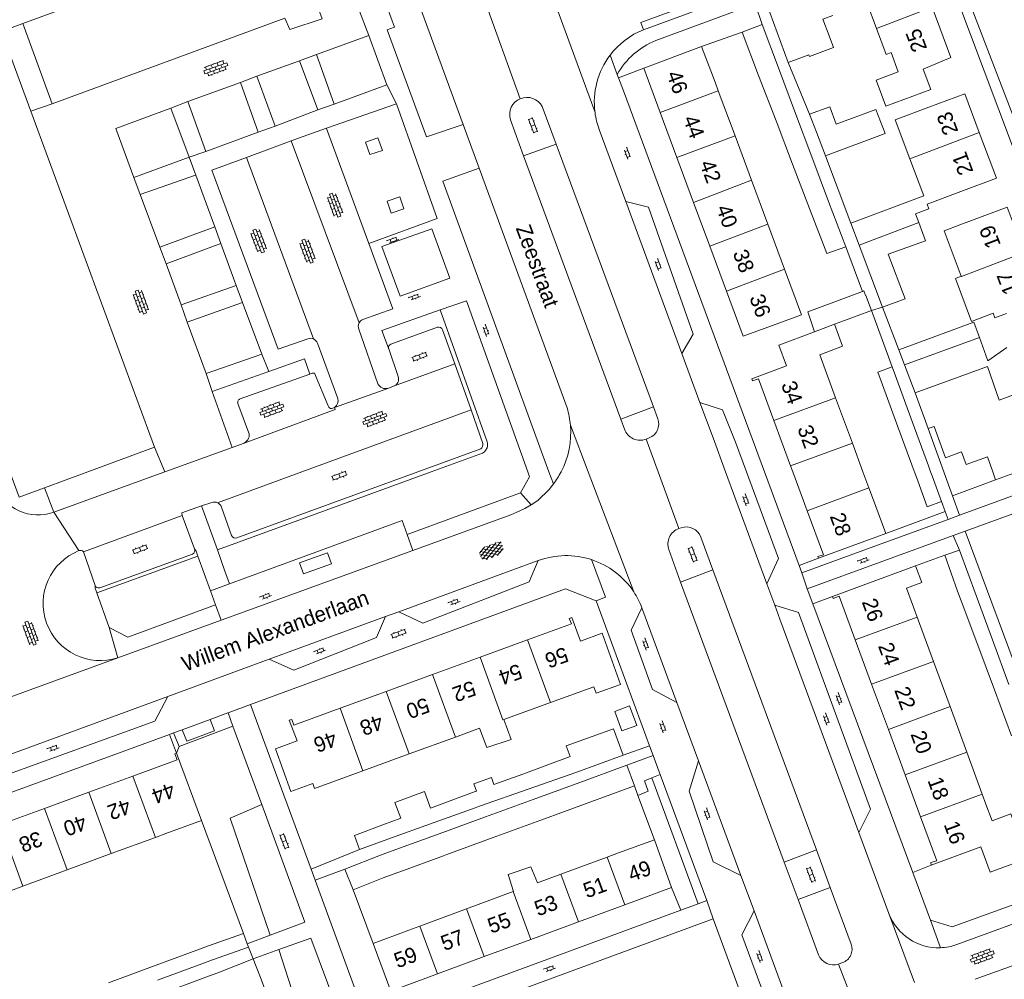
# Model space of a CAD drawing. Extents: x 99476 to 102828, y 406437 to 407931.
# Tile 82 of 162: x 100638 to 100767, y 406933 to 407059. Entities that reach past the tile are written whole.
import ezdxf

# ---------------------------------------------------------------- set-up
doc = ezdxf.new("R2010")
doc.units = 0
doc.header["$MEASUREMENT"] = 0
for name, color, linetype, lineweight in [('BG_bijgebouw', 253, 'Continuous', 0), ('BG_dakoverstek', 253, 'Continuous', 13), ('BG_dakoverstek bijgebouw', 253, 'Continuous', 0), ('BG_gesloten verharding', 253, 'Continuous', 0), ('BG_heg haag', 253, 'Continuous', 0), ('BG_hoofdgebouw', 253, 'Continuous', 13), ('BG_huisnummer', 253, 'Continuous', 0), ('BG_kant verharding', 253, 'Continuous', 0), ('BG_muur', 253, 'Continuous', 0), ('BG_open verharding', 253, 'Continuous', 0), ('BG_raster', 253, 'Continuous', 0), ('BG_schutting', 253, 'Continuous', 0), ('BG_straatnaam', 253, 'Continuous', 0), ('BG_tussenmuur', 253, 'Continuous', 0), ('BG_vlakafsluiter', 253, 'Continuous', 0)]:
    doc.layers.add(name, color=color, linetype=linetype, lineweight=lineweight)
doc.styles.add('Style-WORKING', font='WORKING.shx')

# ---------------------------------------------------------------- blocks, each defined once
blk = doc.blocks.new('S02OV2')
at = {"layer": 'BG_open verharding', "linetype": 'Continuous', "lineweight": 0}
for p, q in [((0.052866, 0.482148), (0.183301, 0.482148)), ((0.183301, -1.01785), (0.183301, 0.982147)), ((0.183301, 0.895191), (0.705039, 0.895191)), ((0.705039, -1.01785), (0.705039, 0.982147)), ((0.705039, 0.43867), (0.835473, 0.43867)), ((0.052866, -0.517416), (0.183301, -0.517416)), ((0.183301, -0.017851), (0.705039, -0.017851)), ((0.183301, -0.930894), (0.705039, -0.930894)), ((0.705039, -0.473938), (0.835473, -0.473938))]:
    blk.add_line(p, q, dxfattribs=at)
blk = doc.blocks.new('S02OV6')
at = {"layer": 'BG_open verharding', "linetype": 'Continuous', "lineweight": 0}
for p, q in [((0, 0.20784), (1.371449, 0.20784)), ((0.085505, 0.20784), (0.085505, 0.268177)), ((0.485, -0.192), (0.486, 0.207)), ((0.885505, 0.20784), (0.885505, 0.31106)), ((1.285, -0.193), (1.285, 0.207)), ((0.268333, -0.19216), (1.549656, -0.19216)), ((0.885505, -0.32925), (0.885505, -0.19216))]:
    blk.add_line(p, q, dxfattribs=at)
blk = doc.blocks.new('S02OV4')
at = {"layer": 'BG_open verharding', "linetype": 'Continuous', "lineweight": 0}
for p, q in [((0, -0.200092), (0, 0.200092)), ((0, 0.2), (3.201, 0.2)), ((0.214, 0.6), (2.9, 0.6)), ((0.4, 0.199), (0.4, 0.6)), ((0.8, 0.6), (0.8, 0.7)), ((0.8, -0.2), (0.8, 0.2)), ((1.2, 0.2), (1.2, 0.6)), ((1.6, 0.6), (1.6, 0.7)), ((1.6, -0.2), (1.6, 0.2)), ((2, 0.199), (2, 0.6)), ((2.4, 0.6), (2.4, 0.7)), ((2.4, -0.2), (2.4, 0.2)), ((2.8, 0.2), (2.8, 0.6)), ((3.2, -0.199908), (3.2, 0.200092)), ((0, -0.2), (3.2, -0.199)), ((0.31, -0.6), (2.9, -0.6)), ((0.4, -0.6), (0.399, -0.2)), ((0.8, -0.7), (0.8, -0.6)), ((1.2, -0.6), (1.2, -0.2)), ((1.6, -0.7), (1.6, -0.6)), ((2, -0.6), (1.999, -0.2)), ((2.4, -0.7), (2.4, -0.6)), ((2.8, -0.6), (2.8, -0.2))]:
    blk.add_line(p, q, dxfattribs=at)
blk = doc.blocks.new('S01GV4')
at = {"layer": 'BG_gesloten verharding', "linetype": 'Continuous', "lineweight": 0}
for p, q in [((0, 0.278304), (0.9421, 0.823239)), ((0, -0.181671), (1.741927, 0.823239)), ((0, 0.098949), (1.593645, -0.823239)), ((0.117, -0.579), (1.53, 0.238)), ((0.163, 0.466), (2.296, -0.767)), ((0.531, -0.801), (3.134, 0.701)), ((0.567, 0.694), (2.709, -0.545)), ((1.118159, 0.823239), (3.097745, -0.32208)), ((1.293565, -0.823239), (3.161206, 0.256049)), ((1.529745, 0.23842), (2.542019, 0.823239)), ((1.91699, 0.823239), (3.161206, 0.104286)), ((2.715943, 0.823239), (3.161206, 0.565645)), ((0, -0.363991), (0.793486, -0.823239)), ((2.092105, -0.823239), (3.161206, -0.205903))]:
    blk.add_line(p, q, dxfattribs=at)

msp = doc.modelspace()

# ---------------------------------------------------------------- linework, layer by layer
at = {"layer": 'BG_bijgebouw', "linetype": 'Continuous', "lineweight": 0}
for p, q in [((100738.94, 407053.726), (100736.038, 407061.609)), ((100732.89, 407057.689), (100735.532, 407058.715)), ((100735.532, 407058.715), (100737.667, 407053.018)), ((100735.055, 407052.03), (100732.89, 407057.689)), ((100737.667, 407053.018), (100739.91, 407047.035)), ((100737.332, 407046.079), (100735.055, 407052.03)), ((100739.91, 407047.035), (100742.042, 407041.348)), ((100742.628, 407044.601), (100741.74, 407046.93)), ((100739.515, 407040.372), (100737.332, 407046.079)), ((100743.825, 407041.461), (100742.628, 407044.601)), ((100742.042, 407041.348), (100744.235, 407035.498)), ((100741.739, 407034.56), (100739.515, 407040.372)), ((100744.235, 407035.498), (100746.478, 407029.513)), ((100751.32, 407021.615), (100748.242, 407029.734)), ((100745.01, 407019.368), (100747.977, 407020.468)), ((100753.424, 407016.009), (100754.174, 407014.068)), ((100751.117, 407011.906), (100750.682, 407013.092)), ((100752.996, 407012.598), (100752.562, 407013.782)), ((100753.314, 407005.916), (100751.117, 407011.906)), ((100755.196, 407006.599), (100752.996, 407012.598)), ((100757.328, 407000.786), (100755.196, 407006.599)), ((100755.45, 407000.091), (100753.314, 407005.916)), ((100758.77, 407001.57), (100758.252, 407003.01)), ((100762.275, 407000.951), (100761.67, 407002.64)), ((100759.348662, 407000), (100758.77, 407001.57)), ((100765.09, 407001.96), (100762.275, 407000.951)), ((100765.09, 407001.96), (100765.773721, 407000)), ((100755.483388, 407000), (100755.45, 407000.091)), ((100755.92, 406998.81), (100755.483388, 407000)), ((100757.616485, 407000), (100757.328, 407000.786)), ((100757.8, 406999.5), (100757.616485, 407000)), ((100759.401, 406999.858), (100759.348662, 407000)), ((100765.773721, 407000), (100766.14, 406998.95)), ((100755.92, 406998.81), (100757.165, 406995.415)), ((100759.045, 406996.104), (100757.8, 406999.5)), ((100760.5, 406996.88), (100759.401, 406999.858)), ((100766.14, 406998.95), (100760.5, 406996.88)), ((100761.39, 406989.75), (100759.47, 406989.06)), ((100763.579, 406983.798), (100761.39, 406989.75)), ((100759.47, 406989.06), (100761.16, 406984.36)), ((100761.16, 406984.36), (100761.636, 406983.077)), ((100765.719, 406977.979), (100763.579, 406983.798)), ((100761.636, 406983.077), (100763.792, 406977.264)), ((100763.792, 406977.264), (100765.974, 406971.384)), ((100767.882, 406972.097), (100765.719, 406977.979)), ((100765.974, 406971.384), (100768.206, 406965.366)), ((100704.102, 406960.356), (100710.324, 406962.651)), ((100717.287, 406962.811), (100711.09, 406960.551)), ((100711.578, 406959.262), (100717.751, 406961.522)), ((100717.751, 406961.522), (100718.749, 406958.799)), ((100700.321, 406958.962), (100704.102, 406960.356)), ((100711.09, 406960.551), (100704.832, 406958.356)), ((100705.482, 406957.031), (100711.578, 406959.262)), ((100718.749, 406958.799), (100712.576, 406956.539)), ((100691.997, 406955.892), (100697.879, 406958.061)), ((100697.879, 406958.061), (100698.027, 406958.116)), ((100704.832, 406958.356), (100698.573, 406956.16)), ((100699.221, 406954.738), (100705.482, 406957.031)), ((100712.576, 406956.539), (100712.208, 406956.404)), ((100706.489, 406954.309), (100709.602, 406955.449)), ((100692.484, 406953.981), (100686.423, 406951.802)), ((100693.141, 406952.513), (100699.221, 406954.738)), ((100700.227, 406952.016), (100706.489, 406954.309)), ((100686.996, 406950.263), (100693.141, 406952.513)), ((100686.423, 406951.802), (100682.697, 406950.462)), ((100694.139, 406949.787), (100700.227, 406952.016)), ((100685.431, 406949.69), (100680.78, 406947.85)), ((100685.431, 406949.69), (100686.996, 406950.263)), ((100693.708, 406949.629), (100694.139, 406949.787)), ((100680.78, 406947.85), (100681.851, 406945.15)), ((100687.576, 406947.384), (100687.999, 406947.539)), ((100681.851, 406945.15), (100685.813, 406946.718)), ((100667.491, 406939.44), (100662.78, 406937.76)), ((100667.979, 406938.075), (100667.491, 406939.44)), ((100668.131, 406937.65), (100667.979, 406938.075)), ((100661.367, 406937.238), (100655.555, 406935.091)), ((100662.78, 406937.76), (100661.367, 406937.238)), ((100663.42, 406935.97), (100668.131, 406937.65)), ((100656.214, 406933.291), (100662.03, 406935.453)), ((100662.03, 406935.453), (100663.42, 406935.97)), ((100664.101, 406934.26), (100668.751, 406936.1)), ((100668.751, 406936.1), (100669.62, 406933.892)), ((100655.555, 406935.091), (100649.763, 406932.952)), ((100662.56, 406933.69), (100664.101, 406934.26)), ((100656.441, 406931.424), (100662.56, 406933.69)), ((100669.62, 406933.892), (100669.629, 406933.869)), ((100669.629, 406933.869), (100670.834, 406930.614))]:
    msp.add_line(p, q, dxfattribs=at)
at = {"layer": 'BG_bijgebouw', "linetype": 'Continuous', "lineweight": 0, "flags": 128}
for points in [[(100744.317, 407057.241), (100744.891, 407055.681), (100741.709, 407054.51), (100741.633, 407054.717), (100738.94, 407053.726)], [(100741.74, 407046.93), (100744.401, 407047.911), (100745.216, 407045.64)], [(100745.216, 407045.64), (100750.432, 407047.545), (100751.664, 407044.386), (100743.825, 407041.461)], [(100746.478, 407029.513), (100743.991, 407028.673), (100741.739, 407034.56)], [(100756.058, 407032.747), (100756.943, 407030.327), (100752.026, 407028.588), (100754.256, 407022.718), (100751.32, 407021.615)], [(100742.36, 407018.39), (100741.504, 407020.996), (100748.662, 407023.68)], [(100748.662, 407023.68), (100748.837, 407023.746), (100749.066, 407023.143)], [(100749.857, 407021.158), (100749.122, 407023.163), (100749.066, 407023.143)], [(100764.011, 407017.623), (100763.271, 407019.656), (100753.424, 407016.009)], [(100710.324, 406962.651), (100709.806, 406964.071), (100716, 406966.262), (100717.287, 406962.811)], [(100685.739, 406953.678), (100688.107, 406954.559), (100687.346, 406956.634), (100691.235, 406958.068), (100691.997, 406955.892)], [(100698.573, 406956.16), (100697.407, 406955.751), (100692.484, 406953.981)], [(100682.697, 406950.462), (100682.042, 406952.304), (100685.739, 406953.678)]]:
    msp.add_lwpolyline(points, dxfattribs=at)
at = {"layer": 'BG_dakoverstek', "linetype": 'Continuous', "lineweight": 13}
for p, q in [((100765.119, 407014.58), (100767.632, 407016.33)), ((100753.63, 406986.92), (100755.646, 406987.659))]:
    msp.add_line(p, q, dxfattribs=at)
at = {"layer": 'BG_dakoverstek', "linetype": 'Continuous', "lineweight": 13, "flags": 128}
for points in [[(100761.456, 407032.417), (100759.389, 407031.64), (100761.633, 407025.672)], [(100761.633, 407025.672), (100760.871, 407025.385), (100762.989, 407019.751), (100765.819, 407020.815)], [(100769.803, 407010.582), (100766.625, 407009.432), (100765.056, 407013.818)], [(100755.646, 406987.659), (100756.442, 406985.487), (100754.435, 406984.751)], [(100770.871, 406953.274), (100769.016, 406952.625), (100768.154, 406955.138), (100765.678, 406954.201)]]:
    msp.add_lwpolyline(points, dxfattribs=at)
at = {"layer": 'BG_dakoverstek bijgebouw', "linetype": 'Continuous', "lineweight": 0}
for p, q in [((100749.857, 407021.158), (100747.977, 407020.468)), ((100752.562, 407013.782), (100750.682, 407013.092)), ((100758.252, 407003.01), (100757.295, 407005.678)), ((100757.165, 406995.415), (100759.045, 406996.104)), ((100712.208, 406956.404), (100709.602, 406955.449)), ((100687.999, 406947.539), (100693.708, 406949.629)), ((100685.813, 406946.718), (100687.576, 406947.384))]:
    msp.add_line(p, q, dxfattribs=at)
at = {"layer": 'BG_dakoverstek bijgebouw', "linetype": 'Continuous', "lineweight": 0, "flags": 128}
for points in [[(100744.317, 407057.241), (100743.474, 407059.428), (100744.777, 407059.878)], [(100757.295, 407005.678), (100758.077, 407005.958), (100759.547, 407001.857), (100761.67, 407002.64)], [(100717.116, 406966), (100719.078, 406966.721), (100718.136, 406969.286), (100716.174, 406968.565), (100717.116, 406966)], [(100698.027, 406958.116), (100697.691, 406959.063), (100699.996, 406959.879), (100700.321, 406958.962)]]:
    msp.add_lwpolyline(points, dxfattribs=at)
at = {"layer": 'BG_heg haag', "linetype": 'Continuous', "lineweight": 0}
for p, q in [((100766.14, 406998.95), (100768.989005, 407000)), ((100759.52, 406994.81), (100759.045, 406996.104)), ((100759.52, 406994.81), (100759.907, 406993.771)), ((100759.907, 406993.771), (100751.146, 406990.57)), ((100742.172, 406982.669), (100744.76, 406983.63)), ((100719.783, 406966.658), (100717.574, 406972.641)), ((100672.468, 406958.414), (100676.344, 406947.88)), ((100723.621, 406945.47), (100724.826, 406942.493))]:
    msp.add_line(p, q, dxfattribs=at)
at = {"layer": 'BG_hoofdgebouw', "linetype": 'Continuous', "lineweight": 13}
for p, q in [((100638.521, 407058.83), (100679.371, 407073.85)), ((100672.906, 407059.528), (100642.39, 407048.31)), ((100642.39, 407048.31), (100638.521, 407058.83)), ((100727.55, 407055.83), (100719.99, 407052.96)), ((100729.33, 407051.16), (100727.55, 407055.83)), ((100719.99, 407052.96), (100722.146, 407047.145)), ((100729.752, 407050.023), (100729.33, 407051.16)), ((100731.954, 407044.084), (100729.752, 407050.023)), ((100655.827, 407003.227), (100639.575, 407047.336)), ((100722.146, 407047.145), (100724.33, 407041.256)), ((100734.105, 407038.282), (100731.954, 407044.084)), ((100724.33, 407041.256), (100726.519, 407035.35)), ((100754.908, 407041.06), (100756.737, 407036.205)), ((100736.251, 407032.495), (100734.105, 407038.282)), ((100747.141, 407032.638), (100756.737, 407036.205)), ((100761.57, 407036.79), (100757.143, 407035.125)), ((100726.519, 407035.35), (100728.639, 407029.632)), ((100738.441, 407026.588), (100736.251, 407032.495)), ((100748.242, 407029.734), (100747.141, 407032.638)), ((100761.456, 407032.417), (100762.98, 407032.99)), ((100728.639, 407029.632), (100730.84, 407023.697)), ((100765.119, 407014.58), (100764.011, 407017.623)), ((100754.174, 407014.068), (100755.599, 407010.383)), ((100755.599, 407010.383), (100765.056, 407013.818)), ((100747.349, 407003.753), (100745.151, 407009.712)), ((100739.246, 407000.815), (100737.061, 407006.736)), ((100647.057688, 407000), (100655.827, 407003.227)), ((100748.732999, 407000), (100747.349, 407003.753)), ((100641.37, 406997.907), (100647.057688, 407000)), ((100739.546938, 407000), (100739.246, 407000.815)), ((100741.429, 406994.903), (100739.546938, 407000)), ((100749.51, 406997.893), (100748.732999, 407000)), ((100749.98, 406996.62), (100749.51, 406997.893)), ((100749.98, 406996.62), (100751.72, 406991.93)), ((100751.72, 406991.93), (100742.89, 406988.66)), ((100744.76, 406983.63), (100753.63, 406986.92)), ((100754.435, 406984.751), (100755.37, 406982.23)), ((100755.838, 406980.956), (100755.37, 406982.23)), ((100757.978, 406975.136), (100755.838, 406980.956)), ((100704.742, 406977.954), (100698.513, 406975.682)), ((100749.878, 406972.136), (100747.737, 406977.955)), ((100698.513, 406975.682), (100692.282, 406973.409)), ((100760.158, 406969.208), (100757.978, 406975.136)), ((100692.282, 406973.409), (100686.206, 406971.193)), ((100752.069, 406966.182), (100749.878, 406972.136)), ((100686.206, 406971.193), (100680.156, 406968.986)), ((100701.609, 406967.507), (100707.737, 406969.742)), ((100762.361, 406963.216), (100760.158, 406969.208)), ((100689.201, 406962.982), (100695.277, 406965.198)), ((100695.277, 406965.198), (100698.432, 406966.349)), ((100754.257, 406960.235), (100752.069, 406966.182)), ((100658.71, 406963.1), (100661.97, 406954.27)), ((100683.151, 406960.775), (100689.201, 406962.982)), ((100764.382, 406957.719), (100762.361, 406963.216)), ((100647.178, 406957.965), (100652.974, 406960.087)), ((100756.28, 406954.738), (100754.257, 406960.235)), ((100641.382, 406955.842), (100647.178, 406957.965)), ((100764.871, 406956.39), (100764.382, 406957.719)), ((100764.871, 406956.39), (100765.678, 406954.201)), ((100635.586, 406953.72), (100641.382, 406955.842)), ((100661.97, 406954.27), (100657.28, 406952.54)), ((100657.28, 406952.54), (100655.922, 406952.039)), ((100655.922, 406952.039), (100650.13, 406949.903)), ((100721.38, 406951.71), (100716.67, 406950.01)), ((100723.621, 406945.47), (100721.38, 406951.71)), ((100650.13, 406949.903), (100644.339, 406947.766)), ((100716.67, 406950.01), (100715.168, 406949.457)), ((100764.191, 406950.81), (100757.7, 406948.41)), ((100715.168, 406949.457), (100709.107, 406947.226)), ((100644.339, 406947.766), (100638.548, 406945.63)), ((100709.107, 406947.226), (100706.039, 406946.096)), ((100638.548, 406945.63), (100632.794, 406943.508)), ((100702.852, 406944.917), (100696.748, 406942.66)), ((100702.908, 406944.938), (100702.852, 406944.917)), ((100717.482, 406943.2), (100723.621, 406945.47)), ((100711.424, 406940.96), (100717.482, 406943.2)), ((100696.748, 406942.66), (100690.61, 406940.39)), ((100705.171, 406938.647), (100711.424, 406940.96)), ((100689.151, 406939.85), (100684.47, 406938.11)), ((100690.61, 406940.39), (100689.151, 406939.85)), ((100684.47, 406938.11), (100686.79, 406931.85)), ((100699.067, 406936.39), (100705.171, 406938.647)), ((100692.928, 406934.12), (100699.067, 406936.39)), ((100686.79, 406931.85), (100692.928, 406934.12))]:
    msp.add_line(p, q, dxfattribs=at)
at = {"layer": 'BG_hoofdgebouw', "linetype": 'Continuous', "lineweight": 13, "flags": 128}
for points in [[(100750.012, 407061.893), (100749.225, 407061.598), (100750.51, 407058.164)], [(100752.94, 407048.44), (100757.62, 407050.18), (100756.64, 407052.86), (100760.28, 407054.37), (100757.811, 407060.986)], [(100750.51, 407058.164), (100751.774, 407054.784), (100752.429, 407055.029), (100753.373, 407052.5), (100750.457, 407051.411), (100751.735, 407047.99), (100752.94, 407048.44)], [(100639.575, 407047.336), (100635.731, 407057.77), (100635.728, 407057.769)], [(100764.001, 407044.521), (100762.08, 407049.62), (100757.4, 407047.86)], [(100757.4, 407047.86), (100752.973, 407046.195), (100754.908, 407041.06)], [(100761.57, 407036.79), (100766.25, 407038.55), (100764.001, 407044.521)], [(100757.143, 407035.125), (100757.371, 407034.499), (100755.649, 407033.864), (100756.058, 407032.747)], [(100769.901, 407028.793), (100767.66, 407034.75), (100762.98, 407032.99)], [(100737.72, 407019.53), (100740.655, 407020.618), (100738.441, 407026.588)], [(100730.84, 407023.697), (100733.03, 407017.79), (100737.72, 407019.53)], [(100767.57, 407020.8), (100766.041, 407020.225), (100765.819, 407020.815)], [(100745.151, 407009.712), (100743.063, 407015.372), (100746.074, 407016.483), (100745.01, 407019.368)], [(100737.061, 407006.736), (100735.04, 407012.21), (100734.27, 407011.96), (100734.18, 407012.19), (100738.71, 407013.93), (100737.69, 407016.61), (100742.36, 407018.39)], [(100636.836289, 407000), (100638.055, 406996.687), (100641.37, 406997.907)], [(100742.89, 406988.66), (100742.81, 406988.88), (100743.56, 406989.13), (100741.429, 406994.903)], [(100747.737, 406977.955), (100745.63, 406983.68), (100744.85, 406983.39), (100744.76, 406983.63)], [(100713.738, 406970.942), (100716.94, 406972.1), (100714.51, 406978.82), (100711.7, 406977.79), (100710.54, 406980.9), (100710.21, 406980.76), (100710.49, 406980.05), (100704.742, 406977.954)], [(100707.737, 406969.742), (100713.419, 406971.815), (100713.738, 406970.942)], [(100680.156, 406968.986), (100674.08, 406966.77), (100673.811, 406967.52), (100673.481, 406967.41), (100674.521, 406964.7), (100671.69, 406963.65), (100673.71, 406958.07), (100676.563, 406959.102)], [(100698.432, 406966.349), (100699.404, 406963.838), (100702.588, 406964.896), (100701.609, 406967.507)], [(100652.974, 406960.087), (100658.771, 406962.21), (100658.491, 406963.02), (100658.71, 406963.1)], [(100676.563, 406959.102), (100676.797, 406958.457), (100683.151, 406960.775)], [(100757.7, 406948.41), (100757.66, 406948.73), (100758.41, 406948.95), (100756.28, 406954.738)], [(100764.191, 406950.81), (100765.425, 406947.471), (100770.87, 406949.484)], [(100702.908, 406944.938), (100702.219, 406947.164), (100705.181, 406948.171), (100706.039, 406946.096)]]:
    msp.add_lwpolyline(points, dxfattribs=at)
at = {"layer": 'BG_kant verharding', "linetype": 'Continuous', "lineweight": 0}
for p, q in [((100719.964, 407058.027), (100753.901, 407070.515)), ((100760.724, 407066.85), (100779.441, 407017.883)), ((100759.857, 407065.379), (100782.496, 407004.978)), ((100696.304, 407045.599), (100689.635, 407063.812)), ((100721.563, 407056.617), (100734.6, 407061.431)), ((100735.532, 407058.715), (100734.6, 407061.431)), ((100683.94, 407057.271), (100677.037, 407054.753)), ((100686.294, 407050.787), (100683.94, 407057.271)), ((100677.037, 407054.753), (100679.382, 407048.267)), ((100674.835, 407053.946), (100669.248, 407051.921)), ((100674.845, 407053.95), (100674.835, 407053.946)), ((100677.232, 407047.49), (100674.845, 407053.95)), ((100669.248, 407051.921), (100671.628, 407045.378)), ((100716.503, 407052.167), (100716.682, 407051.71)), ((100667.089, 407051.1), (100660.178, 407048.589)), ((100669.423, 407044.591), (100667.089, 407051.1)), ((100679.382, 407048.267), (100686.294, 407050.787)), ((100660.178, 407048.589), (100662.558, 407042.045)), ((100687.533, 407048.289), (100678.356, 407045.123)), ((100692.89, 407033.255), (100687.533, 407048.289)), ((100706.655, 407047.933), (100708.476, 407043.016)), ((100660.35, 407041.281), (100657.96, 407047.719)), ((100671.628, 407045.378), (100677.232, 407047.49)), ((100698.409, 407039.851), (100696.304, 407045.599)), ((100704.22, 407041.49), (100702.497, 407046.22)), ((100662.558, 407042.045), (100669.423, 407044.591)), ((100673.743, 407043.436), (100675.309, 407044.009)), ((100675.309, 407044.009), (100678.356, 407045.123)), ((100678.356, 407045.123), (100678.378, 407045.062)), ((100683.927, 407029.962), (100678.378, 407045.062)), ((100717.624, 407035.498), (100714.138, 407044.949)), ((100667.88, 407041.276), (100673.743, 407043.436)), ((100682.645, 407019.548), (100673.743, 407043.436)), ((100708.476, 407043.016), (100704.22, 407041.49)), ((100708.476, 407043.016), (100721.249, 407008.531)), ((100716.96, 407006.923), (100704.22, 407041.49)), ((100653.104, 407038.637), (100660.35, 407041.281)), ((100676.671, 407017.44), (100667.88, 407041.276)), ((100661.21, 407038.916), (100663.706, 407032.145)), ((100698.409, 407039.851), (100709.931, 407008.387)), ((100656.511, 407029.478), (100653.94, 407036.388)), ((100724.989, 407015.545), (100717.624, 407035.498)), ((100692.89, 407033.255), (100683.927, 407029.962)), ((100663.706, 407032.145), (100656.511, 407029.478)), ((100657.334, 407027.307), (100664.503, 407029.964)), ((100664.503, 407029.964), (100666.53, 407024.441)), ((100746.478, 407029.513), (100748.662, 407023.68)), ((100659.291, 407021.935), (100657.334, 407027.307)), ((100666.53, 407024.441), (100659.291, 407021.935)), ((100660.109, 407019.636), (100667.338, 407022.208)), ((100667.338, 407022.208), (100669.874, 407015.44)), ((100685.615, 407018.573), (100693.282, 407021.251)), ((100662.582, 407012.892), (100660.109, 407019.636)), ((100685.12, 407011.574), (100682.594, 407018.729)), ((100685.615, 407018.573), (100686.499, 407016.234)), ((100692.917, 407018.98), (100686.795, 407016.757)), ((100695.208, 407014.165), (100693.587, 407018.645)), ((100679.845, 407009.629), (100677.193, 407016.889)), ((100686.528, 407016.132), (100687.786, 407012.504)), ((100727.36, 407009.122), (100724.989, 407015.545)), ((100669.874, 407015.44), (100662.582, 407012.892)), ((100663.383, 407010.529), (100670.791, 407013.179)), ((100695.208, 407014.165), (100687.167, 407011.232)), ((100697.33, 407008.135), (100695.208, 407014.165)), ((100676.184, 407012.839), (100667.056, 407009.584)), ((100666.015, 407003.216), (100663.383, 407010.529)), ((100687.167, 407011.232), (100686.432, 407010.961)), ((100729.071, 407004.486), (100727.36, 407009.122)), ((100666.743, 407008.954), (100668.152, 407005.193)), ((100675.113445, 407000), (100697.33, 407008.135)), ((100698.856, 407003.741), (100697.33, 407008.135)), ((100721.249, 407008.531), (100716.96, 407006.923)), ((100721.249, 407008.531), (100721.824, 407006.977)), ((100717.449, 407005.596), (100716.96, 407006.923)), ((100720.331, 407004.308), (100720.301, 407004.296)), ((100720.698, 407004.453), (100720.331, 407004.308)), ((100730.726966, 407000), (100729.071, 407004.486)), ((100666.015, 407003.216), (100657.173, 407000)), ((100667.551, 407003.771), (100666.015, 407003.216)), ((100690.330249, 407000), (100698.621, 407003.03)), ((100657.173, 407000), (100642.609, 406994.703)), ((100664.083, 406995.961), (100675.113445, 407000)), ((100666.599, 406991.327), (100690.330249, 407000)), ((100736.143, 406985.328), (100730.726966, 407000)), ((100776.956207, 407000), (100761.397, 406994.315)), ((100703.835, 406997.241), (100704.991, 406999.354)), ((100688.938, 406991.789), (100703.835, 406997.241)), ((100760.5, 406996.88), (100761.397, 406994.315)), ((100661.983, 406995.544), (100663.308, 406995.968)), ((100661.983, 406995.544), (100664.057, 406989.759)), ((100664.583, 406995.39), (100665.926, 406991.637)), ((100762.14, 406992.23), (100769.509, 406994.907)), ((100646.487, 406989.531), (100659.456, 406994.294)), ((100661.07, 406989.883), (100659.456, 406994.294)), ((100724.601, 406992.559), (100724.895, 406992.661)), ((100769.96, 406971.17), (100762.14, 406992.23)), ((100727.458, 406991.451), (100729.049, 406987.142)), ((100760.558, 406991.634), (100741.44, 406984.64)), ((100761.39, 406989.75), (100760.558, 406991.634)), ((100664.057, 406989.759), (100665.006, 406987.112)), ((100664.551, 406980.542), (100689.702, 406989.688)), ((100724.82, 406985.53), (100723.283, 406989.798)), ((100740.72, 406986.76), (100751.146, 406990.57)), ((100646.487, 406989.531), (100648.008, 406985.097)), ((100648.621, 406984.776), (100660.783, 406989.199)), ((100663.149, 406984.401), (100661.506, 406988.93)), ((100706.141, 406988.358), (100687.86, 406981.652)), ((100665.006, 406987.112), (100665.651, 406985.312)), ((100729.049, 406987.142), (100724.82, 406985.53)), ((100729.049, 406987.142), (100742.624, 406950.384)), ((100740.364, 406987.724), (100740.72, 406986.76)), ((100665.651, 406985.312), (100667.78, 406986.081)), ((100738.423, 406948.788), (100724.82, 406985.53)), ((100737.185, 406982.504), (100736.143, 406985.328)), ((100741.44, 406984.64), (100742.172, 406982.669)), ((100648.263, 406984.114), (100649.853, 406979.559)), ((100663.817, 406982.561), (100663.149, 406984.401)), ((100717.574, 406972.641), (100713.72, 406983.08)), ((100724.335, 406969.757), (100719.749, 406982.167)), ((100737.855, 406980.69), (100737.185, 406982.504)), ((100742.172, 406982.669), (100755.264, 406947.409)), ((100686.098, 406981.005), (100670.851, 406975.412)), ((100687.86, 406981.652), (100686.098, 406981.005)), ((100748.187, 406952.699), (100737.855, 406980.69)), ((100651.005, 406975.617), (100664.551, 406980.542)), ((100631.673, 406968.561), (100651.005, 406975.617)), ((100670.851, 406975.412), (100657.555, 406970.534)), ((100657.555, 406970.534), (100629.562, 406960.265)), ((100668.401, 406969.47), (100672.468, 406958.414)), ((100727.174, 406962.073), (100724.335, 406969.757)), ((100663.094, 406967.505), (100665.438, 406968.365)), ((100665.438, 406968.365), (100665.451, 406968.37)), ((100665.451, 406968.37), (100666.095, 406966.617)), ((100666.095, 406966.617), (100659.028, 406963.946)), ((100659.43, 406966.16), (100663.094, 406967.505)), ((100666.095, 406966.617), (100669.874, 406956.339)), ((100720.738, 406964.07), (100719.783, 406966.658)), ((100608.97, 406947.642), (100657.789, 406965.558)), ((100657.789, 406965.558), (100658.303, 406965.747)), ((100658.303, 406965.747), (100659.43, 406966.16)), ((100659.028, 406963.946), (100658.303, 406965.747)), ((100720.738, 406964.07), (100717.287, 406962.811)), ((100721.211, 406962.789), (100717.751, 406961.522)), ((100722.141, 406960.27), (100721.211, 406962.789)), ((100732.733, 406947.028), (100727.174, 406962.073)), ((100827.806, 406962.399), (100761.055, 406937.978)), ((100722.141, 406960.27), (100721.023, 406959.832)), ((100728.24, 406943.75), (100722.141, 406960.27)), ((100763.443, 406933.414), (100829.566, 406957.626)), ((100669.874, 406956.339), (100675.541, 406940.928)), ((100748.187, 406952.699), (100752.119, 406942.047)), ((100742.624, 406950.384), (100738.423, 406948.788)), ((100742.624, 406950.384), (100744.445, 406945.454)), ((100740.234, 406943.895), (100738.423, 406948.788)), ((100680.78, 406947.85), (100676.873, 406946.442)), ((100734.45, 406942.38), (100732.733, 406947.028)), ((100755.264, 406947.409), (100757.58, 406941.17)), ((100676.873, 406946.442), (100683.871, 406927.42)), ((100744.445, 406945.454), (100740.234, 406943.895)), ((100744.445, 406945.454), (100747.19, 406938.021)), ((100724.826, 406942.493), (100727.113, 406943.335)), ((100727.113, 406943.335), (100728.24, 406943.75)), ((100742.921, 406936.638), (100740.234, 406943.895)), ((100687.918, 406928.909), (100724.826, 406942.493)), ((100738.657, 406930.97), (100734.45, 406942.38)), ((100755.48, 406933.015), (100752.119, 406942.047)), ((100670.961, 406939.2), (100675.541, 406940.928)), ((100729.091, 406941.37), (100684.81, 406925.035)), ((100729.097, 406941.353), (100729.091, 406941.37)), ((100733.832, 406928.47), (100729.097, 406941.353)), ((100667.979, 406938.075), (100670.961, 406939.2)), ((100668.751, 406936.1), (100672.128, 406937.32)), ((100746.069, 406935.612), (100745.539, 406935.421))]:
    msp.add_line(p, q, dxfattribs=at)
at = {"layer": 'BG_kant verharding', "linetype": 'Continuous', "lineweight": 0, "flags": 128}
for points in [[(100696.304, 407045.599), (100691.47, 407043.95), (100686.341, 407058.03), (100687.28, 407058.38), (100685.861, 407062.36), (100689.635, 407063.812)], [(100677.2, 407061.106), (100677.821, 407059.447), (100673.541, 407058.045), (100672.906, 407059.528)], [(100716.682, 407051.71), (100717.344, 407050.023), (100735.827916, 407000)], [(100657.96, 407047.719), (100650.747, 407045.049), (100653.104, 407038.637)], [(100675.908, 407017.465), (100672.013, 407016.099), (100663.315, 407039.6), (100667.88, 407041.276)], [(100653.94, 407036.388), (100661.198, 407038.948), (100661.21, 407038.916)], [(100698.409, 407039.851), (100693.61, 407038.14), (100707.55094, 407000)], [(100724.989, 407015.545), (100726.444, 407018.084), (100720.613, 407034.746), (100717.624, 407035.498)], [(100692.196, 407031.89), (100694.541, 407025.403), (100688.023, 407023.065), (100685.612, 407029.566), (100692.196, 407031.89)], [(100683.113, 407020.015), (100687.075, 407021.395), (100683.927, 407029.962)], [(100693.282, 407021.251), (100696.745, 407022.46), (100704.760457, 407000)], [(100670.791, 407013.179), (100675.469, 407014.852), (100676.184, 407012.839)], [(100678.583, 407008.658), (100676.815, 407012.947), (100676.473, 407012.972), (100676.184, 407012.839)], [(100732.023, 407003.894), (100730.333, 407008.163), (100727.36, 407009.122)], [(100679.412, 407008.471), (100679.525, 407008.191), (100667.551, 407003.771)], [(100733.455927, 407000), (100732.023, 407003.894)], [(100704.760457, 407000), (100704.991, 406999.354)], [(100707.55094, 407000), (100708.127, 406998.424)], [(100736.143, 406985.328), (100737.641, 406988.627), (100733.455927, 407000)], [(100735.827916, 407000), (100740.364, 406987.724)], [(100705.197, 406995.678), (100706.08, 406996.238), (100707.579, 406997.711), (100708.127, 406998.424)], [(100659.456, 406994.294), (100659.398, 406994.613), (100661.983, 406995.544)], [(100689.702, 406989.688), (100702.554, 406994.361), (100703.345, 406994.701), (100704.377, 406995.204), (100705.197, 406995.678)], [(100667.78, 406986.081), (100688.312, 406993.633), (100688.938, 406991.789)], [(100661.506, 406988.93), (100661.258, 406989.613), (100661.07, 406989.883)], [(100674.843, 406988.049), (100675.362, 406986.641), (100679.035, 406987.951), (100678.516, 406989.359), (100674.843, 406988.049)], [(100706.141, 406988.358), (100704.936, 406985.579), (100691.02, 406980.167), (100687.86, 406981.652)], [(100648.008, 406985.097), (100648.042, 406984.748), (100648.263, 406984.114)], [(100713.72, 406983.08), (100709.71, 406984.64), (100668.401, 406969.47)], [(100649.853, 406979.559), (100652.305, 406978.324), (100663.817, 406982.561)], [(100719.749, 406982.167), (100718.316, 406979.246), (100721.15, 406971.424), (100724.335, 406969.757)], [(100740.89, 406979.87), (100740.289, 406981.531), (100737.185, 406982.504)], [(100670.851, 406975.412), (100674.101, 406973.998), (100684.927, 406978.25), (100686.098, 406981.005)], [(100748.187, 406952.699), (100749.708, 406955.746), (100740.89, 406979.87)], [(100657.555, 406970.534), (100655.828, 406967.302), (100632.647, 406958.879), (100629.562, 406960.265)], [(100663.094, 406967.505), (100663.689, 406966.029), (100660.04, 406964.649), (100659.43, 406966.16)], [(100732.733, 406947.028), (100729.082, 406948.843), (100725.941, 406958.122), (100727.174, 406962.073)], [(100721.023, 406959.832), (100720.088, 406959.466), (100720.553, 406958.109), (100719.197, 406957.553)], [(100757.58, 406941.17), (100760.44, 406940.28), (100772.625, 406944.714)], [(100734.45, 406942.38), (100732.87, 406939.23), (100736.651, 406928.97)], [(100672.128, 406937.32), (100676.321, 406938.834), (100683.01, 406920.893)]]:
    msp.add_lwpolyline(points, dxfattribs=at)
at = {"layer": 'BG_kant verharding', "linetype": 'Continuous', "lineweight": 0, "extrusion": (0, 0, -1)}
for centre, radius, start, end in [((-100723.735038, 407048.509113), 10.237719, 37.187149, 68.386263), ((-100725.474847, 407047.067114), 10.320023, 29.615293, 67.724898), ((-100723.735018, 407048.510449), 10.236896, 352.317812, 37.181259), ((-100704.65385, 407046.887178), 2.257951, 67.616132, 152.407958), ((-100704.653653, 407046.887491), 2.257587, 342.802537, 67.617737), ((-100723.755382, 407048.517218), 10.257983, 339.64426, 352.295548), ((-100683.581649, 407019.078586), 1.047693, 340.508199, 26.618337), ((-100683.583072, 407019.07592), 1.050162, 26.713587, 63.40897), ((-100686.791499, 407012.201346), 1.039535, 163.073544, 248.824828), ((-100686.131807, 407012.029032), 1.109418, 254.300862, 335.78551), ((-100678.868694, 407009.334107), 1.019871, 163.193093, 237.810514), ((-100679.030469, 407008.792098), 0.467131, 264.653, 343.317532), ((-100679.03103, 407008.784387), 0.459401, 235.232832, 264.632994), ((-100678.915805, 407009.250979), 0.924433, 237.536949, 245.918979), ((-100699.321268, 407005.160891), 11.089373, 163.087019, 175.03316), ((-100719.972569, 407006.289791), 1.974855, 159.636232, 248.44872), ((-100667.19455, 407004.811772), 1.030556, 158.289024, 203.308473), ((-100699.325699, 407005.162691), 11.084802, 175.040443, 207.758444), ((-100719.519585, 407006.36012), 2.20708, 249.264815, 339.744125), ((-100666.72292, 407005.134289), 1.595078, 207.247753, 238.72493), ((-100699.325699, 407005.162691), 11.084802, 207.758444, 217.439372), ((-100640.563747, 407000.308819), 5.967266, 249.955773, 339.786367), ((-100663.687756, 406995.107085), 0.940951, 66.197382, 114.83761), ((-100663.683517, 406995.106776), 0.943019, 115.063421, 162.522119), ((-100725.304876, 406990.527913), 2.149594, 340.150017, 70.886175), ((-100725.558482, 406990.746925), 2.025807, 70.882, 159.662274), ((-100648.671826, 406982.722283), 7.478553, 251.821279, 68.220366), ((-100646.073181, 406989.083537), 0.609483, 73.197889, 132.762973), ((-100758.65567, 406944.556162), 7.001711, 267.934709, 339.00023), ((-100745.433941, 406937.372839), 1.871859, 159.740915, 250.167811), ((-100758.659014, 406944.545056), 6.990492, 249.955538, 267.95882), ((-100744.844616, 406937.351657), 2.051732, 250.21827, 339.645269)]:
    msp.add_arc(centre, radius, start, end, dxfattribs=at)
at = {"layer": 'BG_kant verharding', "linetype": 'Continuous', "lineweight": 0}
for centre, radius, start, end in [((100693.063245, 407018.434991), 0.56429, 21.849258, 105.02064), ((100676.259156, 407016.526405), 1.002133, 65.734387, 110.512318), ((100676.258522, 407016.526468), 1.002337, 21.203834, 65.699851), ((100686.97073, 407016.31228), 0.478181, 111.56132, 189.421945), ((100687.0745, 407016.3425), 0.585639, 190.67675, 201.065608), ((100667.216927, 407009.112166), 0.499623, 149.598922, 198.455639), ((100667.211954, 407009.115789), 0.493501, 108.422176, 149.669609), ((100698.240096, 407003.550233), 0.644771, 306.210818, 17.209634), ((100666.444828, 406991.877828), 0.571997, 204.899634, 285.636496), ((100660.524358, 406989.709735), 0.572491, 296.858195, 17.616875), ((100709.808219, 406978.367319), 10.642472, 71.914636, 110.156367), ((100709.813066, 406978.374594), 10.634052, 33.662198, 71.927293), ((100648.504054, 406985.298483), 0.535411, 202.105597, 282.616424), ((100709.843379, 406978.38499), 10.603062, 20.897076, 33.706234)]:
    msp.add_arc(centre, radius, start, end, dxfattribs=at)
at = {"layer": 'BG_muur', "linetype": 'Continuous', "lineweight": 0}
msp.add_line((100755.646, 406987.659), (100759.47, 406989.06), dxfattribs=at)
at = {"layer": 'BG_open verharding', "linetype": 'Continuous', "lineweight": 0}
for p, q in [((100679.03031, 406999.380317), (100680.673437, 407000)), ((100680.387787, 407000.031673), (100680.399732, 407000)), ((100680.399732, 407000), (100680.433814, 406999.909629)), ((100680.673437, 407000), (100680.901648, 407000.086067)), ((100680.820286, 407000.055382), (100680.841172, 407000)), ((100680.841172, 407000), (100681.004394, 406999.567207)), ((100679.111673, 406999.411002), (100679.295782, 406998.922826)), ((100679.214419, 406998.892142), (100681.085757, 406999.597892)), ((100679.452524, 406999.678952), (100679.498552, 406999.556908)), ((100679.723342, 406999.084075), (100679.769369, 406998.962031)), ((100679.965979, 406999.733192), (100680.150088, 406999.245017)), ((100680.577241, 406999.406112), (100680.623268, 406999.284068))]:
    msp.add_line(p, q, dxfattribs=at)
at = {"layer": 'BG_raster', "linetype": 'Continuous', "lineweight": 0}
for p, q in [((100719.99, 407052.96), (100716.682, 407051.71)), ((100676.344, 406947.88), (100682.697, 406950.462))]:
    msp.add_line(p, q, dxfattribs=at)
at = {"layer": 'BG_schutting', "linetype": 'Continuous', "lineweight": 0}
for p, q in [((100727.55, 407055.83), (100732.89, 407057.689)), ((100741.74, 407046.93), (100738.94, 407053.726)), ((100747.141, 407032.638), (100743.825, 407041.461)), ((100718.749, 406958.799), (100719.197, 406957.553)), ((100719.197, 406957.553), (100721.38, 406951.71)), ((100667.491, 406939.44), (100661.97, 406954.27)), ((100681.851, 406945.15), (100684.47, 406938.11))]:
    msp.add_line(p, q, dxfattribs=at)
at = {"layer": 'BG_tussenmuur', "linetype": 'Continuous', "lineweight": 0}
for p, q in [((100750.51, 407058.164), (100757.811, 407060.986)), ((100722.146, 407047.145), (100729.752, 407050.023)), ((100724.33, 407041.256), (100731.954, 407044.084)), ((100754.908, 407041.06), (100764.001, 407044.521)), ((100726.519, 407035.35), (100734.105, 407038.282)), ((100728.639, 407029.632), (100736.251, 407032.495)), ((100756.058, 407032.747), (100748.242, 407029.734)), ((100730.84, 407023.697), (100738.441, 407026.588)), ((100742.36, 407018.39), (100745.01, 407019.368)), ((100764.011, 407017.623), (100754.174, 407014.068)), ((100737.061, 407006.736), (100745.151, 407009.712)), ((100739.246, 407000.815), (100747.349, 407003.753)), ((100741.429, 406994.903), (100749.51, 406997.893)), ((100755.838, 406980.956), (100747.737, 406977.955)), ((100704.742, 406977.954), (100707.737, 406969.742)), ((100757.978, 406975.136), (100749.878, 406972.136)), ((100692.282, 406973.409), (100695.277, 406965.198)), ((100686.206, 406971.193), (100689.201, 406962.982)), ((100680.156, 406968.986), (100683.151, 406960.775)), ((100752.069, 406966.182), (100760.158, 406969.208)), ((100754.257, 406960.235), (100762.361, 406963.216)), ((100652.974, 406960.087), (100655.922, 406952.039)), ((100647.178, 406957.965), (100650.13, 406949.903)), ((100756.28, 406954.738), (100764.382, 406957.719)), ((100641.382, 406955.842), (100644.339, 406947.766)), ((100635.586, 406953.72), (100638.548, 406945.63)), ((100717.482, 406943.2), (100715.168, 406949.457)), ((100709.107, 406947.226), (100711.424, 406940.96)), ((100702.852, 406944.917), (100705.171, 406938.647)), ((100699.067, 406936.39), (100696.748, 406942.66)), ((100692.928, 406934.12), (100690.61, 406940.39))]:
    msp.add_line(p, q, dxfattribs=at)
at = {"layer": 'BG_tussenmuur', "linetype": 'Continuous', "lineweight": 0, "flags": 128}
for points in [[(100761.633, 407025.672), (100761.652, 407025.622), (100769.901, 407028.793)], [(100698.513, 406975.682), (100701.508, 406967.47), (100701.609, 406967.507)]]:
    msp.add_lwpolyline(points, dxfattribs=at)
at = {"layer": 'BG_vlakafsluiter', "linetype": 'Continuous', "lineweight": 0}
for p, q in [((100705.213, 407070.052), (100713.59, 407047.142)), ((100699.023, 407062.189), (100703.794, 407048.975)), ((100683.94, 407057.271), (100682.495, 407061.033)), ((100635.728, 407057.769), (100638.521, 407058.83)), ((100677.037, 407054.753), (100674.845, 407053.95)), ((100716.503, 407052.167), (100715.579, 407054.697)), ((100669.248, 407051.921), (100667.089, 407051.1)), ((100686.294, 407050.787), (100687.533, 407048.289)), ((100642.39, 407048.31), (100639.575, 407047.336)), ((100660.178, 407048.589), (100657.96, 407047.719)), ((100677.232, 407047.49), (100679.382, 407048.267)), ((100669.423, 407044.591), (100671.628, 407045.378)), ((100660.35, 407041.281), (100662.558, 407042.045)), ((100661.21, 407038.916), (100660.35, 407041.281)), ((100653.104, 407038.637), (100653.94, 407036.388)), ((100664.503, 407029.964), (100663.706, 407032.145)), ((100656.511, 407029.478), (100657.334, 407027.307)), ((100667.338, 407022.208), (100666.53, 407024.441)), ((100659.291, 407021.935), (100660.109, 407019.636)), ((100699.423, 407003.938), (100693.282, 407021.251)), ((100749.857, 407021.158), (100751.32, 407021.615)), ((100749.857, 407021.158), (100752.562, 407013.782)), ((100751.32, 407021.615), (100753.424, 407016.009)), ((100669.874, 407015.44), (100670.791, 407013.179)), ((100663.383, 407010.529), (100662.582, 407012.892)), ((100679.412, 407008.471), (100686.432, 407010.961)), ((100755.599, 407010.383), (100757.295, 407005.678)), ((100710.369, 407006.121), (100712.692526, 407000)), ((100720.301, 407004.296), (100721.874895, 407000)), ((100655.827, 407003.227), (100657.173, 407000)), ((100712.692526, 407000), (100718.664, 406984.269)), ((100721.874895, 407000), (100724.601, 406992.559)), ((100642.609, 406994.703), (100641.37, 406997.907)), ((100703.835, 406997.241), (100705.197, 406995.678)), ((100751.72, 406991.93), (100759.52, 406994.81)), ((100645.897, 406989.667), (100642.609, 406994.703)), ((100761.397, 406994.315), (100759.907, 406993.771)), ((100762.14, 406992.23), (100760.558, 406991.634)), ((100688.938, 406991.789), (100689.702, 406989.688)), ((100648.263, 406984.114), (100661.506, 406988.93)), ((100742.89, 406988.66), (100740.364, 406987.724)), ((100740.72, 406986.76), (100741.44, 406984.64)), ((100665.651, 406985.312), (100663.149, 406984.401)), ((100663.817, 406982.561), (100664.551, 406980.542)), ((100649.853, 406979.559), (100651.005, 406975.617)), ((100668.401, 406969.47), (100665.451, 406968.37)), ((100657.789, 406965.558), (100658.71, 406963.1)), ((100658.71, 406963.1), (100659.028, 406963.946)), ((100721.211, 406962.789), (100720.738, 406964.07)), ((100727.113, 406943.335), (100721.023, 406959.832)), ((100757.7, 406948.41), (100755.264, 406947.409)), ((100676.344, 406947.88), (100676.873, 406946.442)), ((100729.091, 406941.37), (100728.24, 406943.75)), ((100757.58, 406941.17), (100758.908, 406937.559)), ((100668.751, 406936.1), (100668.131, 406937.65)), ((100745.539, 406935.421), (100747.636, 406929.95))]:
    msp.add_line(p, q, dxfattribs=at)
at = {"layer": 'BG_vlakafsluiter', "linetype": 'Continuous', "lineweight": 0, "flags": 128}
for points in [[(100829.659, 407097.607), (100807.276, 407091.198), (100770.024, 407077.525), (100753.556, 407071.453), (100719.619, 407058.965), (100719.964, 407058.027)], [(100683.496, 407043.247), (100684.067, 407041.636), (100685.699, 407042.153), (100685.102, 407043.824), (100683.496, 407043.247)], [(100686.327, 407035.542), (100686.865, 407033.958), (100688.501, 407034.504), (100687.967, 407036.083), (100686.327, 407035.542)], [(100692.079316, 407000), (100698.827, 407002.466), (100698.976, 407002.546), (100699.094, 407002.644), (100699.227, 407002.791), (100699.427, 407003.173), (100699.474, 407003.385), (100699.485, 407003.558), (100699.468, 407003.754), (100699.423, 407003.938)], [(100664.057, 406989.759), (100692.079316, 407000)], [(100713.112, 406988.484), (100714.973, 406983.557), (100713.72, 406983.08)], [(100670.961, 406939.2), (100665.735, 406954.554), (100669.874, 406956.339)], [(100672.128, 406937.32), (100673.816, 406932.04), (100675.483, 406927.179), (100677.049, 406925.208), (100677.927, 406923.69), (100678.623, 406921.929), (100679.039, 406920.131), (100680.787, 406920.061)]]:
    msp.add_lwpolyline(points, dxfattribs=at)

# ---------------------------------------------------------------- block references
at = {"layer": 'BG_gesloten verharding', "linetype": 'Continuous', "lineweight": 0, "rotation": 20.173945}
msp.add_blockref('S01GV4', (100698.516, 406989.064), dxfattribs=at)
at = {"layer": 'BG_open verharding', "linetype": 'Continuous', "lineweight": 0}
for name, p, rotation in [('S02OV4', (100662.335, 407052.419), 19.811812), ('S02OV2', (100705.879, 407045.594), 200.247502), ('S02OV6', (100717.525, 407042.539), 290.06635), ('S02OV4', (100678.933, 407036.495), 290.482297), ('S02OV4', (100668.91, 407031.796), 290.482297), ('S02OV4', (100675.317, 407030.462), 290.482297), ('S02OV6', (100686.322, 407030.131), 19.992894), ('S02OV6', (100721.585, 407027.933), 290.06635), ('S02OV4', (100653.465, 407023.786), 290.173945), ('S02OV6', (100689.156, 407022.659), 19.992894), ('S02OV6', (100699.001, 407019.296), 290.06635), ('S02OV2', (100690.448, 407015.534), 290.663303), ('S02OV4', (100669.702, 407007.613), 20.247502), ('S02OV4', (100683.208, 407006.387), 20.120166), ('S02OV6', (100733.081, 406997.07), 290.06635), ('S02OV2', (100653.782, 406990.258), 290.663303), ('S02OV2', (100726.816, 406989.299), 200.247502), ('S02OV6', (100748.049, 406988.104), 19.939048), ('S02OV6', (100669.66, 406983.388), 21.461064), ('S02OV6', (100694.368, 406982.624), 21.226768), ('S02OV4', (100640.104, 406977.328), 110.173945), ('S02OV2', (100687.686, 406979.185), 290.1201660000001), ('S02OV6', (100719.935, 406978.146), 290.06635), ('S02OV6', (100676.746, 406976.2), 21.461064), ('S02OV6', (100745.293, 406970.969), 290.06635), ('S02OV6', (100743.644, 406968.302), 290.06635), ('S02OV6', (100722.2, 406967.281), 290.06635), ('S02OV6', (100641.757, 406963.454), 19.992894), ('S02OV6', (100728.007, 406955.855), 290.06635), ('S02OV2', (100672.42, 406951.392), 20.173945), ('S02OV2', (100742.348, 406947.27), 200.247502), ('S02OV6', (100734.891, 406937.121), 290.06635), ('S02OV4', (100762.889, 406935.844), 20.120166), ('S02OV6', (100706.875, 406934.53), 20.247502)]:
    msp.add_blockref(name, p, dxfattribs=dict(at, rotation=rotation))

# ---------------------------------------------------------------- texts
at = {"layer": 'BG_huisnummer', "linetype": 'Continuous', "lineweight": 0, "style": 'Style-WORKING'}
for s, rotation, p in [('25', 110.482297, (100757.18, 407055.567)), ('46', 290.354961, (100722.936, 407052.203)), ('44', 290.354961, (100725.11, 407046.341)), ('23', 110.663303, (100761.273, 407044.668)), ('21', 110.663303, (100763.256, 407039.403)), ('42', 290.354961, (100727.283, 407040.479)), ('40', 290.354961, (100729.456, 407034.618)), ('19', 110.609693, (100766.854, 407029.791)), ('38', 290.354961, (100731.639, 407028.732)), ('17', 110.609693, (100769.144, 407023.701)), ('36', 290.354961, (100733.812, 407022.869)), ('34', 290.247502, (100737.977, 407011.471)), ('32', 290.247502, (100740.107, 407005.701)), ('28', 290.247502, (100744.358, 406994.186)), ('26', 290.193716, (100748.56, 406982.955)), ('56', 200.06635, (100709.62, 406977.071)), ('24', 290.193716, (100750.69, 406977.166)), ('54', 200.06635, (100703.552, 406974.858)), ('52', 200.06635, (100697.483, 406972.645)), ('22', 290.193716, (100752.82, 406971.378)), ('50', 200.06635, (100691.415, 406970.431)), ('48', 200.06635, (100685.347, 406968.218)), ('46', 200.06635, (100679.278, 406966.005)), ('20', 290.193716, (100754.95, 406965.59)), ('44', 200.120166, (100658.039, 406959.28)), ('18', 290.193716, (100757.18, 406959.531)), ('42', 200.120166, (100652.243, 406957.157)), ('40', 200.120166, (100646.447, 406955.035)), ('16', 290.193716, (100759.31, 406953.743)), ('38', 200.120166, (100640.626, 406952.903)), ('49', 20.30125, (100718.378, 406946.196)), ('51', 20.30125, (100712.511, 406944.026)), ('53', 20.30125, (100706.101, 406941.656)), ('55', 20.30125, (100699.963, 406939.386)), ('57', 20.30125, (100693.824, 406937.116)), ('59', 20.30125, (100687.686, 406934.846))]:
    msp.add_text(s, height=2, rotation=rotation, dxfattribs=at).set_placement(p)
at = {"layer": 'BG_straatnaam', "linetype": 'Continuous', "lineweight": 0, "style": 'Style-WORKING'}
for s, rotation, p in [('Zeestraat', 290.120166, (100703.169, 407031.995)), ('Willem Alexanderlaan', 20.173945, (100659.848, 406973.772))]:
    msp.add_text(s, height=2, rotation=rotation, dxfattribs=at).set_placement(p)

doc.saveas('drawing.dxf')
